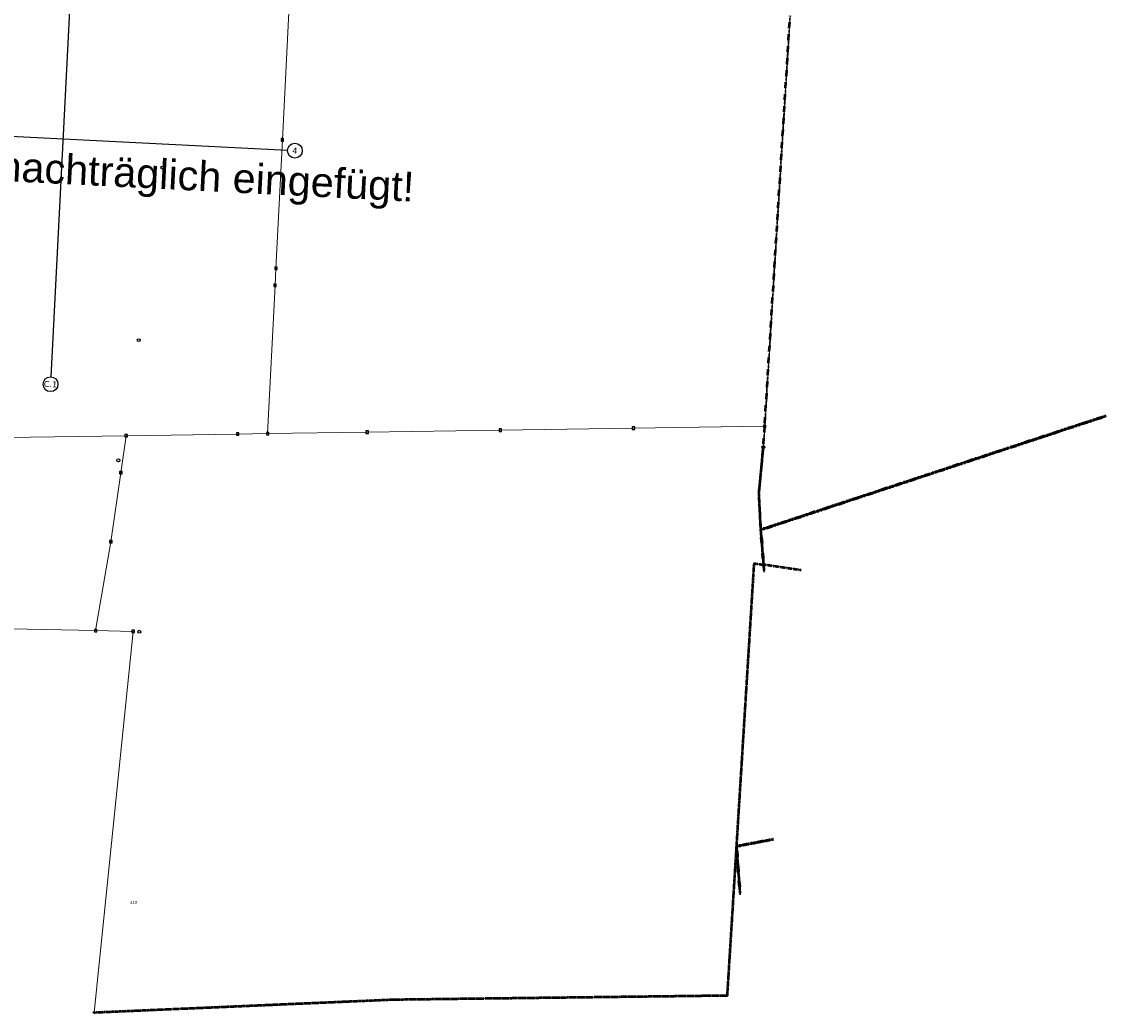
# Model space of a CAD drawing. Header units: millimetres. Extents: x 32690613 to 32693496, y 5343267 to 5344956.
# Tile 3 of 11: x 32692763 to 32693496, y 5343350 to 5344020. Entities that reach past the tile are written whole.
import ezdxf
from ezdxf.enums import TextEntityAlignment as Align

# ---------------------------------------------------------------- set-up
doc = ezdxf.new("R2010")
doc.units = ezdxf.units.MM
for name, pattern in [('grenzeGemeinde', [8, 0, -2, 4, -2]), ('grenzeLandkreis', [10, 0, -2, 0, -2, 4, -2]), ('katasterBezirk', [10, 0, -2, 0, -2, 4, -2]), ('nichtfestgestellteGrenze', [1.3, 0.4, -0.25, 0.4, -0.25])]:
    doc.linetypes.add(name, pattern=pattern)
doc.layers.get('DEFPOINTS').update_dxf_attribs({"color": 11})
for name, color, linetype, lineweight in [('flurstueck', 72, 'Continuous', 0), ('grenzeGemeinde', 6, 'grenzeGemeinde', 50), ('grenzeLandkreis', 6, 'grenzeLandkreis', 60), ('katasterBezirk', 6, 'katasterBezirk', 30), ('nichtfestgestellteGrenze', 72, 'nichtfestgestellteGrenze', 50)]:
    doc.layers.add(name, color=color, linetype=linetype, lineweight=lineweight)
for name, color, linetype in [('flurstuecksnummer', 250, 'Continuous'), ('grenzpunkt_genau', 4, 'Continuous'), ('grenzpunkt_sonstiger', 6, 'Continuous'), ('katasterfestpunkt', 140, 'Continuous')]:
    doc.layers.add(name, color=color, linetype=linetype)
doc.styles.add('Arial', font='Arial', dxfattribs={"width": 0.75})
doc.styles.add('flurstuecksnummer', font='arial.ttf')
doc.styles.add('Verdana', font='verdana.ttf')

# ---------------------------------------------------------------- blocks, each defined once
blk = doc.blocks.new('ABM_1110')
blk.add_lwpolyline([(-0.83, -0.83), (0.83, -0.83), (0.83, 0.83), (-0.83, 0.83), (-0.83, -0.83)])
blk = doc.blocks.new('ABM_9500')
h = blk.add_hatch()
h.set_pattern_fill('ANGLE', color=256)
h.set_pattern_definition([(0, (0, 0), (0, 6.985), [5.08, -1.905]), (90, (0, 0), (-6.985, 4e-16), [5.08, -1.905])])
h.paths.add_polyline_path([(-0.27, 0, 1), (0.27, 0, 1)])
h = blk.add_hatch(color=256)
h.dxf.hatch_style = 1
h.paths.add_polyline_path([(-0.27, 0, 1), (0.27, 0, 1)])
blk.add_circle((0, 0), 0.273)
blk = doc.blocks.new('ABM_1200')
for p, q in [((-0.61, 0), (-0.3, 0)), ((0, 0.61), (0, 0.3)), ((0.61, 0), (0.3, 0)), ((0, -0.61), (0, -0.3))]:
    blk.add_line(p, q)
blk.add_circle((0, 0), 0.61)
blk = doc.blocks.new('ABM_1000')
for radius in [0.882, 0.206]:
    blk.add_circle((0, 0), radius)
blk = doc.blocks.new('Aufnahmepunkt')
blk.add_circle((0, 0), 1)
blk = doc.blocks.new('A$C78070446')
for p, q in [((4470080.73, 5342716.08), (4470043.07, 5342296.4)), ((4469459.19, 5342510.29), (4470208.78, 5342443.04))]:
    blk.add_line(p, q)
for centre in [(4470213.76, 5342442.59), (4470042.63, 5342291.42)]:
    blk.add_circle(centre, 5)
at = {"char_height": 4, "attachment_point": 5, "rotation": 354.86, "line_spacing_factor": 0.252012, "style": 'Verdana'}
for s, insert in [('4', (4470213.76, 5342442.59)), ('C.1', (4470042.63, 5342291.42))]:
    blk.add_mtext(s, dxfattribs=dict(at, insert=insert))

msp = doc.modelspace()

# ---------------------------------------------------------------- linework, layer by layer
at = {"layer": 'flurstueck'}
for points in [[(32692247.92, 5344023.53), (32692253.86, 5344011.32), (32692253.65, 5344004.49), (32692253.54, 5344000.84), (32692246.62, 5343993.66), (32692225.54, 5343994.65), (32692230.05, 5343899.88), (32692234.07, 5343799.93), (32692236.74, 5343731.63), (32692336.74, 5343733.1), (32692436.72, 5343734.56), (32692536.71, 5343736.04), (32692636.7, 5343737.51), (32692736.69, 5343738.98), (32692833.87, 5343740.41), (32692909.16, 5343741.52), (32692929.45, 5343741.83), (32692934.47, 5343841.9), (32692935.06, 5343853.42), (32692939.42, 5343940.25), (32692944.44, 5344040.12)], [(32692944.44, 5344040.12), (32692939.42, 5343940.25), (32692935.06, 5343853.42), (32692934.47, 5343841.9), (32692929.45, 5343741.83)], [(32692929.45, 5343741.83), (32692996.66, 5343742.81), (32693086.65, 5343744.14), (32693176.64, 5343745.46), (32693265.31, 5343746.76), (32693282.46, 5344024.02)], [(32692812.23, 5343350.95), (32693014.14, 5343359.68), (32693240.12, 5343362.46), (32693246.39, 5343463.26), (32693258.25, 5343654.19), (32693264.69, 5343653.24), (32693262.72, 5343676.98), (32693261.46, 5343701.03), (32693264.44, 5343732.71), (32693265.31, 5343746.76), (32693176.64, 5343745.46), (32693086.65, 5343744.14), (32692996.66, 5343742.81), (32692929.45, 5343741.83), (32692909.16, 5343741.52), (32692833.87, 5343740.41), (32692830.23, 5343715.38), (32692823.5, 5343668.8), (32692813.23, 5343608.78), (32692838.61, 5343608.27), (32692812.23, 5343350.95)], [(32692686.43, 5343611.3), (32692813.23, 5343608.78), (32692823.5, 5343668.8), (32692830.23, 5343715.38), (32692833.87, 5343740.41), (32692736.69, 5343738.98)]]:
    msp.add_lwpolyline(points, dxfattribs=at)
at = {"layer": 'grenzeGemeinde'}
for points in [[(32693265.31, 5343746.76), (32693282.46, 5344024.02)], [(32693262.72, 5343676.98), (32693496.14, 5343753.96)], [(32693264.44, 5343732.71), (32693265.31, 5343746.76)], [(32693261.46, 5343701.03), (32693264.44, 5343732.71)], [(32693262.72, 5343676.98), (32693261.46, 5343701.03)], [(32693264.69, 5343653.24), (32693262.72, 5343676.98)], [(32693265, 5343649.48), (32693264.69, 5343653.24)], [(32693246.39, 5343463.26), (32693271.19, 5343467.99)], [(32693248.76, 5343431.45), (32693246.39, 5343463.26)]]:
    msp.add_lwpolyline(points, dxfattribs=at)
at = {"layer": 'grenzeLandkreis'}
for points in [[(32693262.72, 5343676.98), (32693496.14, 5343753.96)], [(32693264.69, 5343653.24), (32693262.72, 5343676.98)], [(32693265, 5343649.48), (32693264.69, 5343653.24)], [(32693246.39, 5343463.26), (32693271.19, 5343467.99)], [(32693248.76, 5343431.45), (32693246.39, 5343463.26)]]:
    msp.add_lwpolyline(points, dxfattribs=at)
at = {"layer": 'katasterBezirk'}
for points in [[(32693265.31, 5343746.76), (32693282.46, 5344024.02)], [(32693262.72, 5343676.98), (32693496.14, 5343753.96)], [(32693264.44, 5343732.71), (32693265.31, 5343746.76)], [(32693261.46, 5343701.03), (32693264.44, 5343732.71)], [(32693262.72, 5343676.98), (32693261.46, 5343701.03)], [(32693264.69, 5343653.24), (32693262.72, 5343676.98)], [(32693265, 5343649.48), (32693264.69, 5343653.24)], [(32693246.39, 5343463.26), (32693271.19, 5343467.99)], [(32693248.76, 5343431.45), (32693246.39, 5343463.26)]]:
    msp.add_lwpolyline(points, dxfattribs=at)
at = {"layer": 'nichtfestgestellteGrenze'}
for points in [[(32693262.72, 5343676.98), (32693496.14, 5343753.96)], [(32693261.46, 5343701.03), (32693264.44, 5343732.71)], [(32693262.72, 5343676.98), (32693261.46, 5343701.03)], [(32693264.69, 5343653.24), (32693262.72, 5343676.98)], [(32693246.39, 5343463.26), (32693258.25, 5343654.19)], [(32693258.25, 5343654.19), (32693264.69, 5343653.24)], [(32693265, 5343649.48), (32693264.69, 5343653.24)], [(32693289.98, 5343649.5), (32693264.69, 5343653.24)], [(32693246.39, 5343463.26), (32693271.19, 5343467.99)], [(32693240.12, 5343362.46), (32693246.39, 5343463.26)], [(32693248.76, 5343431.45), (32693246.39, 5343463.26)], [(32692812.23, 5343350.95), (32693014.14, 5343359.68)], [(32693014.14, 5343359.68), (32693240.12, 5343362.46)]]:
    msp.add_lwpolyline(points, dxfattribs=at)

# ---------------------------------------------------------------- block references
at = {"layer": 'DEFPOINTS', "rotation": 2.237485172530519}
msp.add_blockref('A$C78070446', (28434719.52, -168960.66), dxfattribs=at)
at = {"layer": 'grenzpunkt_genau'}
for name, p in [('ABM_1110', (32692939.42, 5343940.25)), ('ABM_1110', (32692935.06, 5343853.42)), ('ABM_1110', (32692934.47, 5343841.9)), ('ABM_1110', (32693086.65, 5343744.14)), ('ABM_1110', (32693176.64, 5343745.46)), ('ABM_1110', (32693265.31, 5343746.76)), ('ABM_1110', (32692833.87, 5343740.41)), ('ABM_1110', (32692909.16, 5343741.52)), ('ABM_1110', (32692929.45, 5343741.83)), ('ABM_1110', (32692996.66, 5343742.81)), ('ABM_1000', (32693264.44, 5343732.71)), ('ABM_1110', (32692830.23, 5343715.38)), ('ABM_1110', (32692823.5, 5343668.8)), ('ABM_1110', (32692813.23, 5343608.78)), ('ABM_1110', (32692838.61, 5343608.27)), ('ABM_1200', (32692812.23, 5343350.95))]:
    msp.add_blockref(name, p, dxfattribs=at)
at = {"layer": 'grenzpunkt_sonstiger'}
for p in [(32693261.46, 5343701.03), (32693262.72, 5343676.98), (32693258.25, 5343654.19), (32693264.69, 5343653.24), (32693246.39, 5343463.26), (32693014.14, 5343359.68), (32693240.12, 5343362.46)]:
    msp.add_blockref('ABM_9500', p, dxfattribs=at)
at = {"layer": 'katasterfestpunkt'}
for p in [(32692858.39, 5343921.49), (32692842.34, 5343804.91), (32693264.44, 5343732.71), (32692828.57, 5343723.74), (32692842.7, 5343607.98)]:
    msp.add_blockref('Aufnahmepunkt', p, dxfattribs=at)

# ---------------------------------------------------------------- texts
at = {"layer": 'DEFPOINTS', "style": 'Arial'}
msp.add_text('Das Achsraster ist nicht Teil des Katasterplans sondern nachträglich eingefügt!', height=20, rotation=357.11074, dxfattribs=at).set_placement((32692541.51, 5343933.03), align=Align.MIDDLE_CENTER)
at = {"layer": 'flurstuecksnummer', "style": 'flurstuecksnummer'}
msp.add_text('410', height=2, dxfattribs=at).set_placement((32692838.95, 5343425.21), align=Align.MIDDLE_CENTER)

doc.saveas('drawing.dxf')
